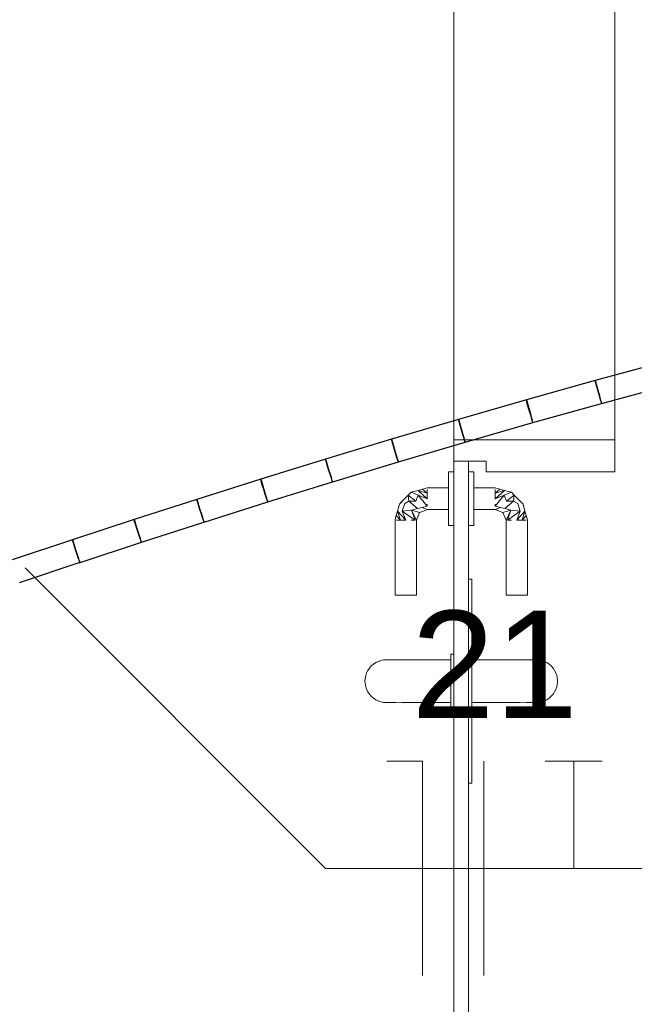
# Model space of a CAD drawing. Header units: millimetres. Extents: x 4480191 to 4481199, y -30324204 to -30323479.
# Tile 204 of 243: x 4480202.18 to 4480203.33, y -30323776.43 to -30323774.59. Entities that reach past the tile are written whole.
import ezdxf

# ---------------------------------------------------------------- set-up
doc = ezdxf.new("R2010")
doc.units = ezdxf.units.MM
doc.linetypes.add('NULL', pattern=[0])
for name, color, linetype, lineweight in [('EL-Condutos ARC (Teto)', 150, 'Continuous', 25), ('EL-Fios (Fase 3) ARC', 1, 'Continuous', 15), ('EL-Fios (Neutro) ARC', 5, 'Continuous', 15), ('EL-Fios (Terra) ARC', 94, 'Continuous', 15), ('EL-Textos fios ARC', 7, 'Continuous', 9), ('IFC-Parede padrão-Contorno', 44, 'Continuous', 5), ('IFC-Porta-Contorno', 142, 'Continuous', 5)]:
    doc.layers.add(name, color=color, linetype=linetype, lineweight=lineweight)
doc.styles.add('ARIAL', font='arial.ttf')

msp = doc.modelspace()

# ---------------------------------------------------------------- linework, layer by layer
at = {"layer": 'EL-Condutos ARC (Teto)'}
for p, q in [((4480203.3868, -30323775.2319), (4480203.2568, -30323775.2672)), ((4480203.2566, -30323775.2672), (4480203.1284, -30323775.3031)), ((4480203.2577, -30323775.2712), (4480203.2566, -30323775.2672)), ((4480203.2568, -30323775.2672), (4480203.2579, -30323775.2713)), ((4480203.2596, -30323775.2781), (4480203.2577, -30323775.2712)), ((4480203.2579, -30323775.2713), (4480203.2598, -30323775.2782)), ((4480203.262, -30323775.2867), (4480203.2596, -30323775.2781)), ((4480203.2598, -30323775.2782), (4480203.2621, -30323775.2869)), ((4480203.2686, -30323775.3096), (4480203.3983, -30323775.2743)), ((4480203.1282, -30323775.3031), (4480203.0018, -30323775.3396)), ((4480203.1293, -30323775.3071), (4480203.1282, -30323775.3031)), ((4480203.1284, -30323775.3031), (4480203.1295, -30323775.3071)), ((4480203.2645, -30323775.2956), (4480203.262, -30323775.2867)), ((4480203.2621, -30323775.2869), (4480203.2645, -30323775.2958)), ((4480203.2667, -30323775.3032), (4480203.2645, -30323775.2956)), ((4480203.2645, -30323775.2958), (4480203.2647, -30323775.2964)), ((4480203.2647, -30323775.2964), (4480203.2666, -30323775.3033)), ((4480203.2666, -30323775.3033), (4480203.2669, -30323775.3042)), ((4480203.2681, -30323775.3081), (4480203.2667, -30323775.3032)), ((4480203.1312, -30323775.3139), (4480203.1293, -30323775.3071)), ((4480203.1295, -30323775.3071), (4480203.1314, -30323775.314)), ((4480203.1337, -30323775.3225), (4480203.1312, -30323775.3139)), ((4480203.1314, -30323775.314), (4480203.1338, -30323775.3227)), ((4480203.1363, -30323775.3314), (4480203.1337, -30323775.3225)), ((4480203.1338, -30323775.3227), (4480203.1363, -30323775.3315)), ((4480203.1405, -30323775.3455), (4480203.2686, -30323775.3096)), ((4480203.268, -30323775.3082), (4480203.2684, -30323775.3097)), ((4480203.2686, -30323775.3096), (4480203.2681, -30323775.3081)), ((4480203.0016, -30323775.3396), (4480202.877, -30323775.3764)), ((4480203.0027, -30323775.3434), (4480203.0016, -30323775.3396)), ((4480203.0018, -30323775.3396), (4480203.0028, -30323775.3435)), ((4480203.1385, -30323775.339), (4480203.1363, -30323775.3314)), ((4480203.1363, -30323775.3315), (4480203.1368, -30323775.3334)), ((4480203.1368, -30323775.3334), (4480203.1384, -30323775.3391)), ((4480203.1384, -30323775.3391), (4480203.139, -30323775.3409)), ((4480203.14, -30323775.344), (4480203.1385, -30323775.339)), ((4480203.0046, -30323775.3503), (4480203.0027, -30323775.3434)), ((4480203.0028, -30323775.3435), (4480203.0048, -30323775.3504)), ((4480203.0071, -30323775.3588), (4480203.0046, -30323775.3503)), ((4480203.0048, -30323775.3504), (4480203.0072, -30323775.359)), ((4480203.0098, -30323775.3677), (4480203.0071, -30323775.3588)), ((4480203.0072, -30323775.359), (4480203.0098, -30323775.3678)), ((4480203.0142, -30323775.3819), (4480203.1405, -30323775.3455)), ((4480203.1399, -30323775.3441), (4480203.1403, -30323775.3456)), ((4480203.1405, -30323775.3455), (4480203.14, -30323775.344)), ((4480202.8768, -30323775.3764), (4480202.754, -30323775.4136)), ((4480202.8779, -30323775.3802), (4480202.8768, -30323775.3764)), ((4480202.877, -30323775.3764), (4480202.878, -30323775.3803)), ((4480203.0121, -30323775.3753), (4480203.0098, -30323775.3677)), ((4480203.0098, -30323775.3678), (4480203.012, -30323775.3754)), ((4480203.0136, -30323775.3803), (4480203.0121, -30323775.3753)), ((4480203.0128, -30323775.3779), (4480203.0135, -30323775.3804)), ((4480202.8798, -30323775.387), (4480202.8779, -30323775.3802)), ((4480202.878, -30323775.3803), (4480202.88, -30323775.3871)), ((4480202.8824, -30323775.3955), (4480202.8798, -30323775.387)), ((4480202.88, -30323775.3871), (4480202.8825, -30323775.3957)), ((4480202.8851, -30323775.4044), (4480202.8824, -30323775.3955)), ((4480202.8825, -30323775.3957), (4480202.8851, -30323775.4045)), ((4480202.8897, -30323775.4187), (4480203.0142, -30323775.3819)), ((4480203.0135, -30323775.3804), (4480203.014, -30323775.3819)), ((4480203.0142, -30323775.3819), (4480203.0136, -30323775.3803)), ((4480202.7539, -30323775.4136), (4480202.633, -30323775.451)), ((4480202.7549, -30323775.4174), (4480202.7539, -30323775.4136)), ((4480202.754, -30323775.4136), (4480202.7551, -30323775.4174)), ((4480202.8874, -30323775.412), (4480202.8851, -30323775.4044)), ((4480202.8851, -30323775.4045), (4480202.8874, -30323775.4121)), ((4480202.8891, -30323775.4171), (4480202.8874, -30323775.412)), ((4480202.8874, -30323775.4121), (4480202.8883, -30323775.4151)), ((4480202.7569, -30323775.4241), (4480202.7549, -30323775.4174)), ((4480202.7551, -30323775.4174), (4480202.757, -30323775.4242)), ((4480202.7595, -30323775.4326), (4480202.7569, -30323775.4241)), ((4480202.757, -30323775.4242), (4480202.7596, -30323775.4327)), ((4480202.7622, -30323775.4414), (4480202.7595, -30323775.4326)), ((4480202.7596, -30323775.4327), (4480202.7623, -30323775.4416)), ((4480202.7671, -30323775.4558), (4480202.8897, -30323775.4187)), ((4480202.8883, -30323775.4151), (4480202.889, -30323775.4172)), ((4480202.889, -30323775.4172), (4480202.8895, -30323775.4188)), ((4480202.8897, -30323775.4187), (4480202.8891, -30323775.4171)), ((4480202.6329, -30323775.451), (4480202.514, -30323775.4886)), ((4480202.6339, -30323775.4547), (4480202.6329, -30323775.451)), ((4480202.633, -30323775.451), (4480202.6341, -30323775.4548)), ((4480202.7647, -30323775.4491), (4480202.7622, -30323775.4414)), ((4480202.7623, -30323775.4416), (4480202.7647, -30323775.4492)), ((4480202.7664, -30323775.4542), (4480202.7647, -30323775.4491)), ((4480202.6359, -30323775.4614), (4480202.6339, -30323775.4547)), ((4480202.6341, -30323775.4548), (4480202.636, -30323775.4615)), ((4480202.6385, -30323775.4699), (4480202.6359, -30323775.4614)), ((4480202.636, -30323775.4615), (4480202.6386, -30323775.47)), ((4480202.6413, -30323775.4787), (4480202.6385, -30323775.4699)), ((4480202.6386, -30323775.47), (4480202.6414, -30323775.4788)), ((4480202.6463, -30323775.4932), (4480202.767, -30323775.4558)), ((4480202.7657, -30323775.4525), (4480202.7663, -30323775.4542)), ((4480202.7663, -30323775.4542), (4480202.7669, -30323775.4559)), ((4480202.767, -30323775.4558), (4480202.7664, -30323775.4542)), ((4480202.7669, -30323775.4559), (4480202.7671, -30323775.4558)), ((4480202.6438, -30323775.4864), (4480202.6413, -30323775.4787)), ((4480202.6414, -30323775.4788), (4480202.6438, -30323775.4865)), ((4480202.6456, -30323775.4915), (4480202.6438, -30323775.4864)), ((4480202.5138, -30323775.4886), (4480202.397, -30323775.5262)), ((4480202.5149, -30323775.4922), (4480202.5138, -30323775.4886)), ((4480202.514, -30323775.4886), (4480202.515, -30323775.4923)), ((4480202.5169, -30323775.4989), (4480202.5149, -30323775.4922)), ((4480202.515, -30323775.4923), (4480202.517, -30323775.499)), ((4480202.5195, -30323775.5074), (4480202.5169, -30323775.4989)), ((4480202.517, -30323775.499), (4480202.5196, -30323775.5074)), ((4480202.5275, -30323775.5307), (4480202.6461, -30323775.4933)), ((4480202.645, -30323775.4902), (4480202.6455, -30323775.4916)), ((4480202.6455, -30323775.4916), (4480202.6459, -30323775.4925)), ((4480202.6463, -30323775.4932), (4480202.6456, -30323775.4915)), ((4480202.6461, -30323775.4933), (4480202.6463, -30323775.4932)), ((4480202.5224, -30323775.5162), (4480202.5195, -30323775.5074)), ((4480202.5196, -30323775.5074), (4480202.5224, -30323775.5163)), ((4480202.5249, -30323775.5238), (4480202.5224, -30323775.5162)), ((4480202.5224, -30323775.5163), (4480202.5249, -30323775.5239)), ((4480202.5267, -30323775.5289), (4480202.5249, -30323775.5238)), ((4480202.3969, -30323775.5262), (4480202.2821, -30323775.5637)), ((4480202.3978, -30323775.5298), (4480202.3969, -30323775.5262)), ((4480202.397, -30323775.5262), (4480202.398, -30323775.5298)), ((4480202.3999, -30323775.5364), (4480202.3978, -30323775.5298)), ((4480202.398, -30323775.5298), (4480202.4, -30323775.5365)), ((4480202.4026, -30323775.5449), (4480202.3999, -30323775.5364)), ((4480202.4, -30323775.5365), (4480202.4027, -30323775.5449)), ((4480202.4107, -30323775.5683), (4480202.5269, -30323775.5309)), ((4480202.5263, -30323775.528), (4480202.5267, -30323775.529)), ((4480202.5275, -30323775.5307), (4480202.5267, -30323775.5289)), ((4480202.5267, -30323775.529), (4480202.5271, -30323775.5301)), ((4480202.5269, -30323775.5309), (4480202.5275, -30323775.5307)), ((4480202.4055, -30323775.5537), (4480202.4026, -30323775.5449)), ((4480202.4027, -30323775.5449), (4480202.4055, -30323775.5538)), ((4480202.4081, -30323775.5613), (4480202.4055, -30323775.5537)), ((4480202.4055, -30323775.5538), (4480202.4081, -30323775.5614)), ((4480202.4099, -30323775.5665), (4480202.4081, -30323775.5613)), ((4480202.282, -30323775.5637), (4480202.1693, -30323775.6011)), ((4480202.2829, -30323775.5673), (4480202.282, -30323775.5637)), ((4480202.2821, -30323775.5637), (4480202.2831, -30323775.5674)), ((4480202.2849, -30323775.5739), (4480202.2829, -30323775.5673)), ((4480202.2831, -30323775.5674), (4480202.2851, -30323775.574)), ((4480202.2877, -30323775.5823), (4480202.2849, -30323775.5739)), ((4480202.2851, -30323775.574), (4480202.2878, -30323775.5824)), ((4480202.296, -30323775.6058), (4480202.4107, -30323775.5683)), ((4480202.4107, -30323775.5683), (4480202.4099, -30323775.5665)), ((4480202.2906, -30323775.5911), (4480202.2877, -30323775.5823)), ((4480202.2878, -30323775.5824), (4480202.2907, -30323775.5912)), ((4480202.2933, -30323775.5988), (4480202.2906, -30323775.5911)), ((4480202.2907, -30323775.5912), (4480202.2933, -30323775.5988)), ((4480202.1834, -30323775.6431), (4480202.2943, -30323775.6063)), ((4480202.2952, -30323775.6039), (4480202.2933, -30323775.5988)), ((4480202.2943, -30323775.6063), (4480202.296, -30323775.6058)), ((4480202.2949, -30323775.6033), (4480202.2951, -30323775.604)), ((4480202.2951, -30323775.604), (4480202.2959, -30323775.6058)), ((4480202.296, -30323775.6058), (4480202.2952, -30323775.6039))]:
    msp.add_line(p, q, dxfattribs=at)
at = {"layer": 'EL-Fios (Fase 3) ARC'}
msp.add_line((4480203.049, -30323776.3761), (4480203.049, -30323775.9761), dxfattribs=at)
at = {"layer": 'EL-Fios (Neutro) ARC'}
for p, q in [((4480202.9347, -30323775.9761), (4480202.8681, -30323775.9761)), ((4480202.9347, -30323776.3761), (4480202.9347, -30323775.9761))]:
    msp.add_line(p, q, dxfattribs=at)
at = {"layer": 'EL-Fios (Terra) ARC'}
for p, q in [((4480203.1633, -30323775.9761), (4480203.2699, -30323775.9761)), ((4480203.2166, -30323776.1761), (4480203.2166, -30323775.9761))]:
    msp.add_line(p, q, dxfattribs=at)
at = {"layer": 'EL-Textos fios ARC'}
for p, q in [((4480202.1938, -30323775.6161), (4480202.7538, -30323776.1761)), ((4480202.7538, -30323776.1761), (4480203.7949, -30323776.1761))]:
    msp.add_line(p, q, dxfattribs=at)
at = {"layer": 'IFC-Parede padrão-Contorno', "color": 8, "lineweight": 5}
for p, q in [((4480202.9933, -30323775.0827), (4480202.9933, -30323772.6772)), ((4480203.2933, -30323775.0827), (4480203.2933, -30323772.6772)), ((4480202.9933, -30323775.3772), (4480202.9933, -30323775.0827)), ((4480203.2933, -30323775.3772), (4480203.2933, -30323775.0827)), ((4480202.9933, -30323775.3772), (4480203.0105, -30323775.3772))]:
    msp.add_line(p, q, dxfattribs=at)
at = {"layer": 'IFC-Porta-Contorno', "color": 8, "lineweight": 5}
for p, q in [((4480202.9933, -30323775.4153), (4480202.9933, -30323775.3772)), ((4480203.0105, -30323775.3772), (4480203.2933, -30323775.3772)), ((4480203.2933, -30323775.3807), (4480203.2933, -30323775.3772)), ((4480203.2933, -30323775.4372), (4480203.2933, -30323775.3807)), ((4480202.9933, -30323775.4172), (4480202.9933, -30323775.4153)), ((4480202.9933, -30323775.4999), (4480202.9933, -30323775.4172)), ((4480202.9933, -30323775.4172), (4480203.0505, -30323775.4172)), ((4480203.0203, -30323775.4999), (4480203.0203, -30323775.4172)), ((4480203.0505, -30323775.4172), (4480203.0533, -30323775.4172)), ((4480203.0533, -30323775.4364), (4480203.0533, -30323775.4172)), ((4480202.9833, -30323775.4372), (4480202.9933, -30323775.4372)), ((4480202.9833, -30323775.4389), (4480202.9833, -30323775.4372)), ((4480202.9833, -30323775.4439), (4480202.9833, -30323775.4389)), ((4480202.9833, -30323775.4519), (4480202.9833, -30323775.4439)), ((4480203.0203, -30323775.4372), (4480203.0303, -30323775.4372)), ((4480203.0203, -30323775.5472), (4480203.0203, -30323775.4372)), ((4480203.0303, -30323775.4389), (4480203.0303, -30323775.4372)), ((4480203.0303, -30323775.4439), (4480203.0303, -30323775.4389)), ((4480203.0303, -30323775.4519), (4480203.0303, -30323775.4439)), ((4480203.0533, -30323775.4372), (4480203.0533, -30323775.4364)), ((4480203.0533, -30323775.4372), (4480203.2829, -30323775.4372)), ((4480203.2829, -30323775.4372), (4480203.2933, -30323775.4372)), ((4480202.9264, -30323775.4718), (4480202.9348, -30323775.4695)), ((4480202.9348, -30323775.4695), (4480202.9391, -30323775.4684)), ((4480202.9348, -30323775.4695), (4480202.9433, -30323775.4772)), ((4480202.9391, -30323775.4684), (4480202.9433, -30323775.4672)), ((4480202.9433, -30323775.4672), (4480202.9833, -30323775.4672)), ((4480202.9433, -30323775.4731), (4480202.9433, -30323775.4699)), ((4480202.9833, -30323775.4622), (4480202.9833, -30323775.4519)), ((4480202.9833, -30323775.4743), (4480202.9833, -30323775.4622)), ((4480203.0303, -30323775.4622), (4480203.0303, -30323775.4519)), ((4480203.0303, -30323775.4743), (4480203.0303, -30323775.4622)), ((4480203.0303, -30323775.4672), (4480203.0703, -30323775.4672)), ((4480203.0703, -30323775.4672), (4480203.0745, -30323775.4684)), ((4480203.0703, -30323775.4772), (4480203.0788, -30323775.4695)), ((4480203.0703, -30323775.4731), (4480203.0703, -30323775.4699)), ((4480203.0745, -30323775.4684), (4480203.0788, -30323775.4695)), ((4480203.0788, -30323775.4695), (4480203.0873, -30323775.4718)), ((4480202.8914, -30323775.4972), (4480202.9024, -30323775.4863)), ((4480202.8969, -30323775.4917), (4480202.9024, -30323775.4863)), ((4480202.9024, -30323775.4863), (4480202.9078, -30323775.4808)), ((4480202.9078, -30323775.4808), (4480202.9133, -30323775.4753)), ((4480202.9078, -30323775.4808), (4480202.9093, -30323775.492)), ((4480202.9078, -30323775.4808), (4480202.9222, -30323775.4921)), ((4480202.9133, -30323775.4753), (4480202.9264, -30323775.4718)), ((4480202.9133, -30323775.4753), (4480202.9267, -30323775.4806)), ((4480202.9222, -30323775.4921), (4480202.9267, -30323775.4806)), ((4480202.9264, -30323775.4718), (4480202.9433, -30323775.4872)), ((4480202.9264, -30323775.4718), (4480202.9433, -30323775.4772)), ((4480202.9267, -30323775.4806), (4480202.9433, -30323775.5014)), ((4480202.9267, -30323775.4806), (4480202.9433, -30323775.4872)), ((4480202.9433, -30323775.4772), (4480202.9433, -30323775.4731)), ((4480202.9433, -30323775.4821), (4480202.9433, -30323775.4772)), ((4480202.9433, -30323775.4872), (4480202.9433, -30323775.4821)), ((4480202.9833, -30323775.4872), (4480202.9833, -30323775.4743)), ((4480202.9833, -30323775.5002), (4480202.9833, -30323775.4872)), ((4480203.0303, -30323775.4772), (4480203.0303, -30323775.4731)), ((4480203.0303, -30323775.4872), (4480203.0303, -30323775.4743)), ((4480203.0303, -30323775.5002), (4480203.0303, -30323775.4872)), ((4480203.0703, -30323775.4872), (4480203.0873, -30323775.4718)), ((4480203.0703, -30323775.4772), (4480203.0873, -30323775.4718)), ((4480203.0703, -30323775.4772), (4480203.0703, -30323775.4731)), ((4480203.0703, -30323775.4821), (4480203.0703, -30323775.4772)), ((4480203.0703, -30323775.5014), (4480203.0869, -30323775.4806)), ((4480203.0703, -30323775.4872), (4480203.0869, -30323775.4806)), ((4480203.0703, -30323775.4872), (4480203.0703, -30323775.4821)), ((4480203.0869, -30323775.4806), (4480203.1003, -30323775.4753)), ((4480203.0869, -30323775.4806), (4480203.0914, -30323775.4921)), ((4480203.0873, -30323775.4718), (4480203.1003, -30323775.4753)), ((4480203.0914, -30323775.4921), (4480203.1058, -30323775.4808)), ((4480203.1003, -30323775.4753), (4480203.1058, -30323775.4808)), ((4480203.1043, -30323775.492), (4480203.1058, -30323775.4808)), ((4480203.1058, -30323775.4808), (4480203.1113, -30323775.4863)), ((4480203.1113, -30323775.4863), (4480203.1167, -30323775.4917)), ((4480202.8879, -30323775.5103), (4480202.8914, -30323775.4972)), ((4480202.8914, -30323775.4972), (4480202.8969, -30323775.4917)), ((4480202.8967, -30323775.5106), (4480202.9014, -30323775.4964)), ((4480202.9014, -30323775.4964), (4480202.9093, -30323775.492)), ((4480202.9093, -30323775.492), (4480202.9222, -30323775.4921)), ((4480202.9093, -30323775.492), (4480202.9252, -30323775.5053)), ((4480202.9143, -30323775.5086), (4480202.9252, -30323775.5053)), ((4480202.9252, -30323775.5053), (4480202.9337, -30323775.5034)), ((4480202.9337, -30323775.5034), (4480202.9433, -30323775.5014)), ((4480202.9337, -30323775.5034), (4480202.9433, -30323775.5072)), ((4480202.9433, -30323775.5014), (4480202.9433, -30323775.4972)), ((4480202.9833, -30323775.5122), (4480202.9833, -30323775.5002)), ((4480202.9933, -30323777.1372), (4480202.9933, -30323775.4999)), ((4480203.0203, -30323777.1372), (4480203.0203, -30323775.4999)), ((4480203.0303, -30323775.5014), (4480203.0303, -30323775.4972)), ((4480203.0303, -30323775.5122), (4480203.0303, -30323775.5002)), ((4480203.0703, -30323775.5014), (4480203.0703, -30323775.4972)), ((4480203.0703, -30323775.5014), (4480203.0799, -30323775.5034)), ((4480203.0703, -30323775.5072), (4480203.0799, -30323775.5034)), ((4480203.0799, -30323775.5034), (4480203.0884, -30323775.5053)), ((4480203.0884, -30323775.5053), (4480203.1043, -30323775.492)), ((4480203.0884, -30323775.5053), (4480203.0993, -30323775.5086)), ((4480203.0914, -30323775.4921), (4480203.1043, -30323775.492)), ((4480203.1043, -30323775.492), (4480203.1122, -30323775.4964)), ((4480203.1122, -30323775.4964), (4480203.1169, -30323775.5106)), ((4480203.1167, -30323775.4917), (4480203.1222, -30323775.4972)), ((4480203.1222, -30323775.4972), (4480203.1257, -30323775.5103)), ((4480202.8833, -30323775.5272), (4480202.8845, -30323775.523)), ((4480202.8845, -30323775.523), (4480202.8856, -30323775.5187)), ((4480202.8856, -30323775.5187), (4480202.8879, -30323775.5103)), ((4480202.8856, -30323775.5187), (4480202.8933, -30323775.5272)), ((4480202.8879, -30323775.5103), (4480202.8933, -30323775.5272)), ((4480202.8879, -30323775.5103), (4480202.9033, -30323775.5272)), ((4480202.8967, -30323775.5106), (4480202.9143, -30323775.5086)), ((4480202.8967, -30323775.5106), (4480202.9207, -30323775.5272)), ((4480202.8967, -30323775.5106), (4480202.9033, -30323775.5272)), ((4480202.9143, -30323775.5086), (4480202.9207, -30323775.5272)), ((4480202.9143, -30323775.5086), (4480202.9233, -30323775.5272)), ((4480202.9143, -30323775.5086), (4480202.9292, -30323775.5131)), ((4480202.9233, -30323775.5272), (4480202.9292, -30323775.5131)), ((4480202.9292, -30323775.5131), (4480202.9363, -30323775.5102)), ((4480202.9363, -30323775.5102), (4480202.9433, -30323775.5072)), ((4480202.9433, -30323775.5072), (4480202.9833, -30323775.5072)), ((4480202.9833, -30323775.5226), (4480202.9833, -30323775.5122)), ((4480202.9833, -30323775.5305), (4480202.9833, -30323775.5226)), ((4480203.0303, -30323775.5072), (4480203.0703, -30323775.5072)), ((4480203.0303, -30323775.5226), (4480203.0303, -30323775.5122)), ((4480203.0303, -30323775.5305), (4480203.0303, -30323775.5226)), ((4480203.0703, -30323775.5072), (4480203.0773, -30323775.5102)), ((4480203.0773, -30323775.5102), (4480203.0844, -30323775.5131)), ((4480203.0844, -30323775.5131), (4480203.0993, -30323775.5086)), ((4480203.0844, -30323775.5131), (4480203.0903, -30323775.5272)), ((4480203.0903, -30323775.5272), (4480203.0993, -30323775.5086)), ((4480203.093, -30323775.5272), (4480203.0993, -30323775.5086)), ((4480203.093, -30323775.5272), (4480203.1169, -30323775.5106)), ((4480203.0993, -30323775.5086), (4480203.1169, -30323775.5106)), ((4480203.1103, -30323775.5272), (4480203.1257, -30323775.5103)), ((4480203.1103, -30323775.5272), (4480203.1169, -30323775.5106)), ((4480203.1203, -30323775.5272), (4480203.1257, -30323775.5103)), ((4480203.1203, -30323775.5272), (4480203.128, -30323775.5187)), ((4480203.1257, -30323775.5103), (4480203.128, -30323775.5187)), ((4480203.128, -30323775.5187), (4480203.1291, -30323775.523)), ((4480203.1291, -30323775.523), (4480203.1303, -30323775.5272)), ((4480202.8833, -30323775.6672), (4480202.8833, -30323775.5272)), ((4480202.886, -30323775.5272), (4480202.8892, -30323775.5272)), ((4480202.8892, -30323775.5272), (4480202.8933, -30323775.5272)), ((4480202.8933, -30323775.5272), (4480202.8982, -30323775.5272)), ((4480202.8982, -30323775.5272), (4480202.9033, -30323775.5272)), ((4480202.9133, -30323775.5272), (4480202.9175, -30323775.5272)), ((4480202.9175, -30323775.5272), (4480202.9207, -30323775.5272)), ((4480202.9233, -30323775.6672), (4480202.9233, -30323775.5272)), ((4480202.9833, -30323775.5355), (4480202.9833, -30323775.5305)), ((4480202.9833, -30323775.5372), (4480202.9833, -30323775.5355)), ((4480202.9833, -30323775.5372), (4480202.9933, -30323775.5372)), ((4480203.0203, -30323775.5372), (4480203.0303, -30323775.5372)), ((4480203.0303, -30323775.5355), (4480203.0303, -30323775.5305)), ((4480203.0303, -30323775.5372), (4480203.0303, -30323775.5355)), ((4480203.0903, -30323775.6672), (4480203.0903, -30323775.5272)), ((4480203.093, -30323775.5272), (4480203.0961, -30323775.5272)), ((4480203.0961, -30323775.5272), (4480203.1003, -30323775.5272)), ((4480203.1103, -30323775.5272), (4480203.1154, -30323775.5272)), ((4480203.1154, -30323775.5272), (4480203.1203, -30323775.5272)), ((4480203.1203, -30323775.5272), (4480203.1244, -30323775.5272)), ((4480203.1244, -30323775.5272), (4480203.1276, -30323775.5272)), ((4480203.1303, -30323775.6672), (4480203.1303, -30323775.5272)), ((4480203.0203, -30323775.6372), (4480203.0253, -30323775.6372)), ((4480203.0253, -30323775.6372), (4480203.0263, -30323775.6372)), ((4480203.0263, -30323775.6994), (4480203.0263, -30323775.6372)), ((4480202.8833, -30323775.6672), (4480202.884, -30323775.6672)), ((4480202.884, -30323775.6672), (4480202.886, -30323775.6672)), ((4480202.886, -30323775.6672), (4480202.8892, -30323775.6672)), ((4480202.8892, -30323775.6672), (4480202.8933, -30323775.6672)), ((4480202.8933, -30323775.6672), (4480202.8982, -30323775.6672)), ((4480202.8982, -30323775.6672), (4480202.9033, -30323775.6672)), ((4480202.9033, -30323775.6672), (4480202.9085, -30323775.6672)), ((4480202.9085, -30323775.6672), (4480202.9133, -30323775.6672)), ((4480202.9133, -30323775.6672), (4480202.9175, -30323775.6672)), ((4480202.9175, -30323775.6672), (4480202.9207, -30323775.6672)), ((4480202.9207, -30323775.6672), (4480202.9227, -30323775.6672)), ((4480202.9227, -30323775.6672), (4480202.9233, -30323775.6672)), ((4480203.0903, -30323775.6672), (4480203.091, -30323775.6672)), ((4480203.091, -30323775.6672), (4480203.093, -30323775.6672)), ((4480203.093, -30323775.6672), (4480203.0961, -30323775.6672)), ((4480203.0961, -30323775.6672), (4480203.1003, -30323775.6672)), ((4480203.1003, -30323775.6672), (4480203.1051, -30323775.6672)), ((4480203.1051, -30323775.6672), (4480203.1103, -30323775.6672)), ((4480203.1103, -30323775.6672), (4480203.1154, -30323775.6672)), ((4480203.1154, -30323775.6672), (4480203.1203, -30323775.6672)), ((4480203.1203, -30323775.6672), (4480203.1244, -30323775.6672)), ((4480203.1244, -30323775.6672), (4480203.1276, -30323775.6672)), ((4480203.1276, -30323775.6672), (4480203.1296, -30323775.6672)), ((4480203.1296, -30323775.6672), (4480203.1303, -30323775.6672)), ((4480203.0263, -30323776.0172), (4480203.0263, -30323775.6994)), ((4480202.9873, -30323775.7772), (4480202.9933, -30323775.7772)), ((4480202.9873, -30323775.7789), (4480202.9873, -30323775.7772)), ((4480202.9873, -30323775.7839), (4480202.9873, -30323775.7789)), ((4480202.8356, -30323775.8029), (4480202.8391, -30323775.7989)), ((4480202.8391, -30323775.7989), (4480202.843, -30323775.7955)), ((4480202.843, -30323775.7955), (4480202.8473, -30323775.7926)), ((4480202.8473, -30323775.7926), (4480202.852, -30323775.7903)), ((4480202.8473, -30323775.7926), (4480202.851, -30323775.791)), ((4480202.851, -30323775.791), (4480202.857, -30323775.7886)), ((4480202.852, -30323775.7903), (4480202.857, -30323775.7886)), ((4480202.857, -30323775.7886), (4480202.8621, -30323775.7876)), ((4480202.8621, -30323775.7876), (4480202.8673, -30323775.7872)), ((4480202.8673, -30323775.7872), (4480202.8714, -30323775.7873)), ((4480202.8714, -30323775.7873), (4480202.8738, -30323775.7872)), ((4480202.8738, -30323775.7872), (4480202.8824, -30323775.7874)), ((4480202.8824, -30323775.7874), (4480202.8987, -30323775.7872)), ((4480202.8987, -30323775.7872), (4480202.9141, -30323775.7873)), ((4480202.9141, -30323775.7873), (4480202.9273, -30323775.7872)), ((4480202.9273, -30323775.7872), (4480202.9873, -30323775.7872)), ((4480202.9873, -30323775.7919), (4480202.9873, -30323775.7839)), ((4480202.9873, -30323775.8022), (4480202.9873, -30323775.7919)), ((4480203.0263, -30323775.7872), (4480203.0863, -30323775.7872)), ((4480203.0863, -30323775.7872), (4480203.0995, -30323775.7873)), ((4480203.0995, -30323775.7873), (4480203.1149, -30323775.7872)), ((4480203.1149, -30323775.7872), (4480203.1312, -30323775.7874)), ((4480203.1312, -30323775.7874), (4480203.1398, -30323775.7872)), ((4480203.1398, -30323775.7872), (4480203.1422, -30323775.7873)), ((4480203.1422, -30323775.7873), (4480203.1463, -30323775.7872)), ((4480203.1463, -30323775.7872), (4480203.1515, -30323775.7876)), ((4480203.1515, -30323775.7876), (4480203.1566, -30323775.7886)), ((4480203.1566, -30323775.7886), (4480203.1616, -30323775.7903)), ((4480203.1566, -30323775.7886), (4480203.1626, -30323775.791)), ((4480203.1616, -30323775.7903), (4480203.1663, -30323775.7926)), ((4480203.1626, -30323775.791), (4480203.1663, -30323775.7926)), ((4480203.1663, -30323775.7926), (4480203.1706, -30323775.7955)), ((4480203.1706, -30323775.7955), (4480203.1746, -30323775.7989)), ((4480203.1746, -30323775.7989), (4480203.178, -30323775.8029)), ((4480202.8281, -30323775.8194), (4480202.8287, -30323775.8169)), ((4480202.8287, -30323775.8169), (4480202.8304, -30323775.8119)), ((4480202.8304, -30323775.8119), (4480202.8327, -30323775.8072)), ((4480202.8327, -30323775.8072), (4480202.8356, -30323775.8029)), ((4480202.9873, -30323775.8143), (4480202.9873, -30323775.8022)), ((4480202.9873, -30323775.8272), (4480202.9873, -30323775.8143)), ((4480203.178, -30323775.8029), (4480203.1809, -30323775.8072)), ((4480203.1809, -30323775.8072), (4480203.1832, -30323775.8119)), ((4480203.1832, -30323775.8119), (4480203.1849, -30323775.8169)), ((4480203.1849, -30323775.8169), (4480203.1855, -30323775.8194)), ((4480202.8273, -30323775.8272), (4480202.8281, -30323775.8194)), ((4480202.8273, -30323775.8272), (4480202.8281, -30323775.835)), ((4480202.8281, -30323775.835), (4480202.8287, -30323775.8376)), ((4480202.9873, -30323775.8402), (4480202.9873, -30323775.8272)), ((4480203.1849, -30323775.8376), (4480203.1855, -30323775.835)), ((4480203.1855, -30323775.8194), (4480203.1863, -30323775.8272)), ((4480203.1855, -30323775.835), (4480203.1863, -30323775.8272)), ((4480202.8287, -30323775.8376), (4480202.8304, -30323775.8425)), ((4480202.8304, -30323775.8425), (4480202.8327, -30323775.8472)), ((4480202.8327, -30323775.8472), (4480202.8356, -30323775.8516)), ((4480202.8356, -30323775.8516), (4480202.8391, -30323775.8555)), ((4480202.9873, -30323775.8522), (4480202.9873, -30323775.8402)), ((4480202.9873, -30323775.8626), (4480202.9873, -30323775.8522)), ((4480203.1746, -30323775.8555), (4480203.178, -30323775.8516)), ((4480203.178, -30323775.8516), (4480203.1809, -30323775.8472)), ((4480203.1809, -30323775.8472), (4480203.1832, -30323775.8425)), ((4480203.1832, -30323775.8425), (4480203.1849, -30323775.8376)), ((4480202.8391, -30323775.8555), (4480202.843, -30323775.859)), ((4480202.843, -30323775.859), (4480202.8473, -30323775.8619)), ((4480202.8473, -30323775.8619), (4480202.852, -30323775.8642)), ((4480202.852, -30323775.8642), (4480202.857, -30323775.8659)), ((4480202.857, -30323775.8659), (4480202.8621, -30323775.8669)), ((4480202.857, -30323775.8659), (4480202.8609, -30323775.8664)), ((4480202.8609, -30323775.8664), (4480202.8673, -30323775.8672)), ((4480202.8621, -30323775.8669), (4480202.8673, -30323775.8672)), ((4480202.8673, -30323775.8672), (4480202.8715, -30323775.8672)), ((4480202.8715, -30323775.8672), (4480202.8775, -30323775.8672)), ((4480202.8775, -30323775.8672), (4480202.8851, -30323775.8668)), ((4480202.8782, -30323775.8666), (4480202.8969, -30323775.8672)), ((4480202.8969, -30323775.8672), (4480202.9118, -30323775.8672)), ((4480202.9118, -30323775.8672), (4480202.9273, -30323775.8672)), ((4480202.9273, -30323775.8672), (4480202.9873, -30323775.8672)), ((4480202.9873, -30323775.8705), (4480202.9873, -30323775.8626)), ((4480202.9873, -30323775.8755), (4480202.9873, -30323775.8705)), ((4480203.0263, -30323775.8672), (4480203.0863, -30323775.8672)), ((4480203.0863, -30323775.8672), (4480203.1018, -30323775.8672)), ((4480203.1018, -30323775.8672), (4480203.1167, -30323775.8672)), ((4480203.1167, -30323775.8672), (4480203.1355, -30323775.8666)), ((4480203.1285, -30323775.8668), (4480203.1361, -30323775.8672)), ((4480203.1361, -30323775.8672), (4480203.1421, -30323775.8672)), ((4480203.1421, -30323775.8672), (4480203.1463, -30323775.8672)), ((4480203.1463, -30323775.8672), (4480203.1527, -30323775.8664)), ((4480203.1463, -30323775.8672), (4480203.1515, -30323775.8669)), ((4480203.1515, -30323775.8669), (4480203.1566, -30323775.8659)), ((4480203.1527, -30323775.8664), (4480203.1566, -30323775.8659)), ((4480203.1566, -30323775.8659), (4480203.1616, -30323775.8642)), ((4480203.1616, -30323775.8642), (4480203.1663, -30323775.8619)), ((4480203.1663, -30323775.8619), (4480203.1706, -30323775.859)), ((4480203.1706, -30323775.859), (4480203.1746, -30323775.8555)), ((4480202.9873, -30323775.8772), (4480202.9873, -30323775.8755)), ((4480202.9873, -30323775.8772), (4480202.9933, -30323775.8772)), ((4480203.0203, -30323776.0172), (4480203.0213, -30323776.0172)), ((4480203.0213, -30323776.0172), (4480203.0263, -30323776.0172))]:
    msp.add_line(p, q, dxfattribs=at)

# ---------------------------------------------------------------- texts
at = {"layer": 'EL-Textos fios ARC', "linetype": 'NULL', "insert": (4480202.9137, -30323775.8961), "char_height": 0.2, "width": 0.621341, "attachment_point": 7, "line_spacing_factor": 0.6, "style": 'ARIAL'}
msp.add_mtext('21', dxfattribs=at)

doc.saveas('drawing.dxf')
